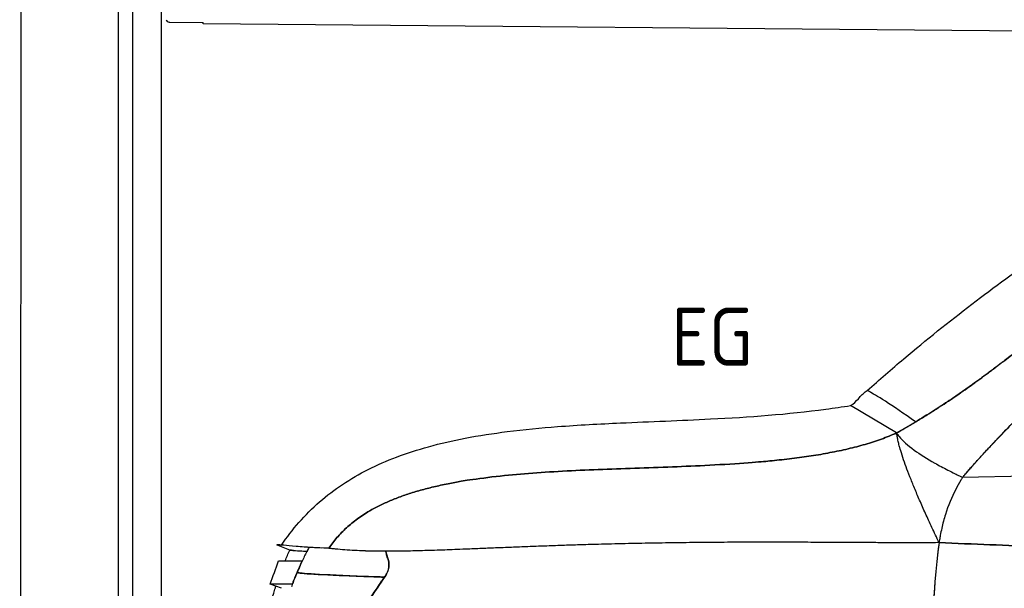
# Model space of a CAD drawing. Header units: millimetres. Extents: x -405 to 6780, y 0 to 7227.
# Tile 9 of 16: x 0 to 2033, y 3629 to 4803. Entities that reach past the tile are written whole.
import ezdxf

# ---------------------------------------------------------------- set-up
doc = ezdxf.new("R2010")
doc.units = ezdxf.units.MM
for name, color, linetype, lineweight in [('car', 10, 'Continuous', 25), ('Gebäude', 7, 'Continuous', 25), ('Plattform', 7, 'Continuous', 25), ('Ständer hinten', 7, 'Continuous', 25)]:
    doc.layers.add(name, color=color, linetype=linetype, lineweight=lineweight)
doc.styles.get("Standard").update_dxf_attribs({"font": 'ISOCP.SHX'})

# ---------------------------------------------------------------- blocks, each defined once
blk = doc.blocks.new('Plattform OG 6200 550')
at = {"layer": 'Plattform'}
for p, q in [((308.3, 4797.7), (309.7, 4797.7)), ((308.3, 4797.7), (378.8, 4797.1)), ((378.8, 4794.1), (378.8, 4797.1)), ((5443.7, 4749.9), (378.8, 4794.1))]:
    blk.add_line(p, q, dxfattribs=at)
blk.add_arc((308.4, 4803.7), 6, 189.0941, 269.5, dxfattribs=at)
blk = doc.blocks.new('Ständer hinten')
at = {"layer": 'Ständer hinten'}
for p, q in [((233, 5562), (233, 2548.6)), ((293, 2550), (293, 5562))]:
    blk.add_line(p, q, dxfattribs=at)
blk = doc.blocks.new('Gebäude_390_GT235')
at = {"layer": 'Gebäude'}
for p, q in [((3.1, 6650.5), (0, 0)), ((203.1, 6449.9), (203.1, 200))]:
    blk.add_line(p, q, dxfattribs=at)
blk = doc.blocks.new('Car_210')
at = {"layer": 'car'}
for p, q in [((1779.8, 3963.5), (1684.1, 4019.4)), ((1779.8, 3963.5), (1684.1, 4019.4)), ((3050.4, 3903.8), (1916.8, 3872.7)), ((2081.5, 3877.2), (1916.8, 3872.7)), ((568.3, 3717.7), (567.7, 3717.7)), ((568.1, 3717.7), (568.1, 3717.7)), ((568.1, 3717.7), (568.1, 3717.7)), ((605.5, 3716.3), (568.6, 3717.7)), ((607, 3716.3), (606.2, 3716.3)), ((608.6, 3716.2), (607.7, 3716.2)), ((554.5, 3690.1), (554.9, 3689.9)), ((544.4, 3665.7), (544.4, 3665.7)), ((512.5, 3632.9), (488.9, 3641.1)), ((534.2, 3641.4), (534.6, 3641.3))]:
    blk.add_line(p, q, dxfattribs=at)
for points, degree, knots in [([(1718.5, 4050.8), (1743.3, 4073.1), (1768.3, 4095.1), (1839.3, 4155.9), (1885.8, 4194), (1979, 4266.4), (2025.6, 4300.8), (2118.4, 4365.7), (2164.5, 4396.2), (2256.4, 4453.5), (2302.1, 4480.3), (2393.1, 4530.4), (2438.4, 4553.7), (2495.2, 4581), (2506.2, 4586.2), (2517.3, 4591.3)], 3, [0, 0, 0, 0, 10.000745, 10.000745, 28.029087, 28.029087, 45.39996, 45.39996, 61.987001, 61.987001, 77.873249, 77.873249, 93.144914, 93.144914, 96.792036, 96.792036, 96.792036, 96.792036]), ([(1916.8, 3872.7), (1985.9, 3959.1), (2236.5, 4202.8), (2357.8, 4333.6), (2619.6, 4491.4), (2945.2, 4575.1), (3122, 4597.4), (3548.8, 4591.7), (3851.9, 4483.1), (4169.9, 4354.7), (4382.6, 4084), (4437.2, 3997.3)], 4, [0, 0, 0, 0, 0, 0.218342, 0.304256, 0.388323, 0.481285, 0.576717, 0.671011, 0.769657, 1, 1, 1, 1, 1]), ([(1779.8, 3963.5), (1927.5, 4049.6), (1989.8, 4110.1), (2223.6, 4285.5), (2407.9, 4430.3), (2534.3, 4505.1), (2619.7, 4544.1), (2673.5, 4562.2), (2684.4, 4565.6)], 4, [0, 0, 0, 0, 0, 0.1645444, 0.2276337, 0.2904721, 0.3537602, 0.3692482, 0.3692482, 0.3692482, 0.3692482, 0.3692482]), ([(2570.6, 4520), (2549.2, 4509.6), (2490, 4478.4), (2393.1, 4418.6), (2229.6, 4290.2), (2008.3, 4124), (1937.9, 4059.4), (1818.5, 3986.6)], 4, [-0.3252889, -0.3252889, -0.3252889, -0.3252889, -0.3252889, -0.2904721, -0.2276337, -0.1645444, -0.0115677, -0.0115677, -0.0115677, -0.0115677, -0.0115677]), ([(1684.1, 4019.4), (1690.2, 4023.2), (1695.7, 4028.2), (1705.3, 4039.2), (1710.2, 4045.1), (1717, 4049.8), (1717.8, 4050.3), (1718.5, 4050.8)], 3, [0, 0, 0, 0, 2.168459, 2.168459, 4.394431, 4.394431, 4.667317, 4.667317, 4.667317, 4.667317]), ([(1818.5, 3986.6), (1794.4, 4003.9), (1772.8, 4018.1), (1740.1, 4038.5), (1728.6, 4045.2), (1721, 4049.4), (1719.8, 4050.1), (1718.8, 4050.7), (1718.6, 4050.8), (1718.5, 4050.8), (1718.5, 4050.8), (1718.5, 4050.8)], 3, [0, 0, 0, 0, 29.138736, 29.138736, 56.652867, 56.652867, 64.759262, 64.759262, 69.364427, 69.364427, 69.811859, 69.811859, 69.811859, 69.811859]), ([(1818.5, 3986.6), (1794.4, 4003.9), (1772.8, 4018.1), (1740.1, 4038.5), (1728.6, 4045.2), (1721, 4049.4), (1719.8, 4050.1), (1718.8, 4050.7), (1718.6, 4050.8), (1718.5, 4050.8), (1718.5, 4050.8), (1718.5, 4050.8)], 3, [0, 0, 0, 0, 29.138736, 29.138736, 56.652867, 56.652867, 64.759262, 64.759262, 69.364427, 69.364427, 69.811859, 69.811859, 69.811859, 69.811859]), ([(511.8, 3722), (522.6, 3738.4), (534.4, 3754.2), (560.4, 3784.3), (574.6, 3798.7), (604.5, 3825.1), (620.3, 3837.3), (653.6, 3859.8), (671.1, 3870.1), (708.1, 3889.2), (727.7, 3897.9), (769.2, 3914), (791.3, 3921.3), (838.4, 3934.7), (863.5, 3940.6), (917.7, 3951.5), (946.8, 3956.1), (1010.5, 3964.7), (1045.1, 3968.2), (1123, 3974.8), (1166.2, 3977.4), (1271.4, 3983), (1333.3, 3985.7), (1474.8, 3994), (1554.4, 4000.2), (1650.2, 4013.9), (1667.2, 4016.5), (1684.1, 4019.4)], 3, [0.270374, 0.270374, 0.270374, 0.270374, 6.155284, 6.155284, 12.192442, 12.192442, 18.148157, 18.148157, 24.229064, 24.229064, 30.638781, 30.638781, 37.58993, 37.58993, 45.327132, 45.327132, 54.16917, 54.16917, 64.606569, 64.606569, 77.605324, 77.605324, 96.200424, 96.200424, 120.109088, 120.109088, 125.250386, 125.250386, 125.250386, 125.250386]), ([(1779.8, 3963.5), (1780.1, 3963), (1780.4, 3962.6), (1780.7, 3962.1), (1781.9, 3960.3), (1783.3, 3958.4), (1784.8, 3956.4), (1791.9, 3947.7), (1802.5, 3938.3), (1816.6, 3928.3), (1828.4, 3919.9), (1842.6, 3911.1), (1859.3, 3901.8), (1867.7, 3897.2), (1876.6, 3892.4), (1886.2, 3887.6), (1891, 3885.2), (1896, 3882.7), (1901.1, 3880.2), (1904.1, 3878.7), (1907.2, 3877.2), (1910.3, 3875.7), (1912.2, 3874.8), (1914.2, 3873.9), (1916.2, 3873), (1916.4, 3872.9), (1916.6, 3872.8), (1916.8, 3872.7)], 3, [0, 0, 0, 0, 0.019238, 0.019238, 0.019238, 0.093637, 0.093637, 0.093637, 0.432419, 0.432419, 0.432419, 0.71621, 0.71621, 0.71621, 0.858105, 0.858105, 0.858105, 0.929052, 0.929052, 0.929052, 0.971227, 0.971227, 0.971227, 0.997103, 0.997103, 0.997103, 1, 1, 1, 1]), ([(1779.8, 3963.5), (1780.1, 3963), (1780.4, 3962.6), (1780.7, 3962.1), (1781.9, 3960.3), (1783.3, 3958.4), (1784.8, 3956.4), (1791.9, 3947.7), (1802.5, 3938.3), (1816.6, 3928.3), (1828.4, 3919.9), (1842.6, 3911.1), (1859.3, 3901.8), (1867.7, 3897.2), (1876.6, 3892.4), (1886.2, 3887.6), (1891, 3885.2), (1896, 3882.7), (1901.1, 3880.2), (1904.1, 3878.7), (1907.2, 3877.2), (1910.3, 3875.7), (1912.2, 3874.8), (1914.2, 3873.9), (1916.2, 3873), (1916.4, 3872.9), (1916.6, 3872.8), (1916.8, 3872.7)], 3, [0, 0, 0, 0, 0.019238, 0.019238, 0.019238, 0.093637, 0.093637, 0.093637, 0.432419, 0.432419, 0.432419, 0.71621, 0.71621, 0.71621, 0.858105, 0.858105, 0.858105, 0.929052, 0.929052, 0.929052, 0.971227, 0.971227, 0.971227, 0.997103, 0.997103, 0.997103, 1, 1, 1, 1]), ([(1916.8, 3872.7), (1915.6, 3870.7), (1914.4, 3868.8), (1913.2, 3866.9), (1909.5, 3860.7), (1906, 3854.4), (1902.7, 3848), (1894.3, 3831.6), (1887.4, 3814.2), (1881.8, 3795.8), (1879, 3786.6), (1876.5, 3777.2), (1874.4, 3767.5), (1873.4, 3762.6), (1872.4, 3757.7), (1871.6, 3752.8), (1871, 3749.6), (1870.5, 3746.4), (1870, 3743.2), (1869.7, 3741.4), (1869.5, 3739.5), (1869.2, 3737.7)], 3, [-1, -1, -1, -1, -0.950775, -0.950775, -0.950775, -0.794395, -0.794395, -0.794395, -0.397197, -0.397197, -0.397197, -0.198599, -0.198599, -0.198599, -0.099299, -0.099299, -0.099299, -0.035932, -0.035932, -0.035932, 0, 0, 0, 0]), ([(1916.8, 3872.7), (1915.6, 3870.7), (1914.4, 3868.8), (1913.2, 3866.9), (1909.5, 3860.7), (1906, 3854.4), (1902.7, 3848), (1894.3, 3831.6), (1887.4, 3814.2), (1881.8, 3795.8), (1879, 3786.6), (1876.5, 3777.2), (1874.4, 3767.5), (1873.4, 3762.6), (1872.4, 3757.7), (1871.6, 3752.8), (1871, 3749.6), (1870.5, 3746.4), (1870, 3743.2), (1869.7, 3741.4), (1869.5, 3739.5), (1869.2, 3737.7)], 3, [-1, -1, -1, -1, -0.950775, -0.950775, -0.950775, -0.794395, -0.794395, -0.794395, -0.397197, -0.397197, -0.397197, -0.198599, -0.198599, -0.198599, -0.099299, -0.099299, -0.099299, -0.035932, -0.035932, -0.035932, 0, 0, 0, 0]), ([(568.1, 3717.7), (567.3, 3717.8), (566.4, 3717.8), (565.5, 3717.9), (563.2, 3718), (560.9, 3718.2), (558.7, 3718.4), (552.6, 3718.9), (547, 3719.3), (541.9, 3719.7), (520.8, 3721.3), (508, 3722.3), (503.5, 3722.7), (499.4, 3723), (502.2, 3722.8), (511.8, 3722)], 3, [0.1179216, 0.1179216, 0.1179216, 0.1179216, 0.1268146, 0.1268146, 0.1268146, 0.1502758, 0.1502758, 0.1502758, 0.215896, 0.215896, 0.215896, 0.4856827, 0.4856827, 0.4856827, 0.7313924, 0.7313924, 0.7313924, 0.7313924]), ([(536.5, 3711.3), (530.4, 3711.7), (527.9, 3711.8), (528.9, 3711.8), (529.9, 3711.7), (535.1, 3711.4), (544.6, 3710.8), (549.3, 3710.6), (555.1, 3710.3), (561.9, 3709.9), (562.7, 3709.9), (563.5, 3709.9), (564.3, 3709.8)], 3, [0.3583652, 0.3583652, 0.3583652, 0.3583652, 0.5224753, 0.5224753, 0.5224753, 0.7022769, 0.7022769, 0.7022769, 0.7921777, 0.7921777, 0.7921777, 0.8022139, 0.8022139, 0.8022139, 0.8022139]), ([(528.7, 3711.8), (528.7, 3711.8), (530, 3711.7), (532.7, 3711.5), (537.9, 3711.2), (548.4, 3710.6), (564.3, 3709.8)], 3, [0.5, 0.5, 0.5, 0.5, 0.6013388, 0.6013388, 0.6013388, 0.8022165, 0.8022165, 0.8022165, 0.8022165]), ([(568.1, 3717.7), (566.8, 3715), (565.4, 3712.3), (564.1, 3709.5), (560.6, 3702.3), (557.2, 3695), (553.9, 3687.7), (552.3, 3684.1), (550.7, 3680.4), (549.1, 3676.8), (548, 3674.3), (546.9, 3671.7), (545.9, 3669.2), (545.4, 3668.1), (544.9, 3666.9), (544.4, 3665.7)], 3, [0.000002, 0.000002, 0.000002, 0.000002, 0.90798, 0.90798, 0.90798, 3.322405, 3.322405, 3.322405, 4.529618, 4.529618, 4.529618, 5.35443, 5.35443, 5.35443, 5.736831, 5.736831, 5.736831, 5.736831]), ([(566, 3713.4), (565.6, 3712.5), (565.1, 3711.6), (564.7, 3710.7), (564.6, 3710.6), (564.6, 3710.4), (564.5, 3710.3)], 3, [0.4808617, 0.4808617, 0.4808617, 0.4808617, 0.7800594, 0.7800594, 0.7800594, 0.8208745, 0.8208745, 0.8208745, 0.8208745]), ([(594.9, 3716.7), (589.6, 3716.9), (584.5, 3717.1), (579.7, 3717.3), (575.9, 3717.4), (572.3, 3717.5), (568.8, 3717.7), (568.7, 3717.7), (568.5, 3717.7), (568.3, 3717.7)], 3, [0.03781126, 0.03781126, 0.03781126, 0.03781126, 0.0815916, 0.0815916, 0.0815916, 0.11562532, 0.11562532, 0.11562532, 0.11735855, 0.11735855, 0.11735855, 0.11735855]), ([(609.3, 3716.2), (608.9, 3716.3), (608.7, 3716.2), (608.5, 3716.2), (608.1, 3716.2), (607.7, 3716.3), (607.3, 3716.3), (606.7, 3716.3), (606, 3716.3), (605.3, 3716.3), (603.2, 3716.4), (601.1, 3716.5), (599, 3716.6)], 3, [0, 0, 0, 0, 0.00218632, 0.00218632, 0.00218632, 0.00507382, 0.00507382, 0.00507382, 0.01029939, 0.01029939, 0.01029939, 0.0267702, 0.0267702, 0.0267702, 0.0267702]), ([(727, 3711), (724.3, 3711), (721.6, 3710.9), (718.9, 3710.9), (708.5, 3710.9), (698.3, 3711), (688.3, 3711.2), (674.3, 3711.5), (660.8, 3712), (647.6, 3712.8), (641, 3713.2), (634.6, 3713.7), (628.2, 3714.3), (625, 3714.5), (621.8, 3714.8), (618.7, 3715.2), (617.3, 3715.3), (615.9, 3715.4), (614.4, 3715.6), (613.7, 3715.7), (612.9, 3715.8), (612.2, 3715.8), (611.6, 3715.9), (610.9, 3716), (610.3, 3716.1), (609.9, 3716.2), (609.6, 3716.2), (609.3, 3716.2)], 3, [0.862795, 0.862795, 0.862795, 0.862795, 0.8714971, 0.8714971, 0.8714971, 0.9052532, 0.9052532, 0.9052532, 0.9526266, 0.9526266, 0.9526266, 0.9763133, 0.9763133, 0.9763133, 0.9881567, 0.9881567, 0.9881567, 0.9935293, 0.9935293, 0.9935293, 0.9964234, 0.9964234, 0.9964234, 0.9987317, 0.9987317, 0.9987317, 1, 1, 1, 1]), ([(731.9, 3694.4), (730.8, 3697.6), (729.8, 3700.8), (728.9, 3704), (728.3, 3706.1), (727.7, 3708.3), (727.2, 3710.4), (727.1, 3710.6), (727.1, 3710.8), (727, 3711)], 3, [0.052253, 0.052253, 0.052253, 0.052253, 1.131177, 1.131177, 1.131177, 1.85004, 1.85004, 1.85004, 1.912988, 1.912988, 1.912988, 1.912988]), ([(505.9, 3689.4), (505.9, 3689.4), (505.9, 3689.4), (505.9, 3689.4), (506.1, 3689.4), (509.5, 3689.4), (516.3, 3689.5), (520.3, 3689.6), (525.4, 3689.7), (531.8, 3689.8), (535, 3689.8), (538.5, 3689.8), (542.2, 3689.9), (544.1, 3689.9), (546.1, 3689.9), (548.1, 3690), (549.4, 3690), (550.8, 3690), (552.1, 3690.1), (552.9, 3690.1), (553.7, 3690.1), (554.5, 3690.1)], 3, [48.487688, 48.487688, 48.487688, 48.487688, 49.070691, 49.070691, 49.070691, 70.913547, 70.913547, 70.913547, 83.918584, 83.918584, 83.918584, 90.421103, 90.421103, 90.421103, 93.672363, 93.672363, 93.672363, 95.74962, 95.74962, 95.74962, 96.923622, 96.923622, 96.923622, 96.923622]), ([(554.5, 3690.1), (553.5, 3687.9), (552.4, 3685.5), (551.3, 3683.2), (549.9, 3679.9), (548.5, 3676.8), (547.2, 3673.6), (544.8, 3668), (542.4, 3662.3), (540.2, 3656.7), (539, 3653.7), (537.7, 3650.6), (536.5, 3647.6), (535.7, 3645.5), (535, 3643.4), (534.2, 3641.4)], 3, [0.054936, 0.054936, 0.054936, 0.054936, 0.817624, 0.817624, 0.817624, 1.846346, 1.846346, 1.846346, 3.644153, 3.644153, 3.644153, 4.611403, 4.611403, 4.611403, 5.269288, 5.269288, 5.269288, 5.269288]), ([(731.9, 3694.4), (733, 3691), (733.7, 3687.5), (733.8, 3680), (733.3, 3676.2), (730.7, 3667.2), (728.1, 3662.2), (725, 3657.6)], 3, [-4.065751, -4.065751, -4.065751, -4.065751, -2.910034, -2.910034, -1.741863, -1.741863, -0.07364, -0.07364, -0.07364, -0.07364]), ([(725, 3657.6), (725.8, 3658.7), (726.5, 3659.9), (727.2, 3661.1), (728, 3662.4), (728.8, 3663.8), (729.5, 3665.2), (731.4, 3669.2), (732.8, 3673.4), (733.4, 3677.6), (733.9, 3681.2), (733.9, 3684.9), (733.3, 3688.4), (733, 3690.4), (732.5, 3692.5), (731.9, 3694.4)], 3, [0.07364, 0.07364, 0.07364, 0.07364, 0.484476, 0.484476, 0.484476, 0.95791, 0.95791, 0.95791, 2.272213, 2.272213, 2.272213, 3.39512, 3.39512, 3.39512, 4.065751, 4.065751, 4.065751, 4.065751]), ([(541.8, 3659.5), (541.2, 3658), (540.6, 3656.6), (540, 3655.1), (539.8, 3654.4), (539.5, 3653.8), (539.2, 3653.1)], 3, [6.4136414, 6.4136414, 6.4136414, 6.4136414, 6.8961013, 6.8961013, 6.8961013, 7.1142443, 7.1142443, 7.1142443, 7.1142443]), ([(543.9, 3664.5), (543.3, 3663), (542.6, 3661.4), (541.9, 3659.7), (541.4, 3658.5), (540.9, 3657.3), (540.4, 3656.1)], 3, [-0.98308754, -0.98308754, -0.98308754, -0.98308754, -0.92739123, -0.92739123, -0.92739123, -0.88987045, -0.88987045, -0.88987045, -0.88987045]), ([(544.4, 3665.7), (544.5, 3665.7), (544.5, 3665.7), (544.5, 3665.7), (544.6, 3665.6), (544.8, 3665.5), (545, 3665.5), (546, 3665.2), (547.8, 3664.9), (550.5, 3664.6), (559.5, 3663.6), (578.6, 3662.6), (607.7, 3661.4), (622.3, 3660.8), (639.3, 3660.2), (658.8, 3659.6), (668.6, 3659.3), (679, 3659), (690, 3658.6), (695.6, 3658.5), (701.2, 3658.3), (707, 3658.1), (710, 3658), (712.9, 3658), (715.9, 3657.9), (717.6, 3657.8), (719.4, 3657.8), (721.2, 3657.7), (722.4, 3657.7), (723.7, 3657.7), (725, 3657.6)], 3, [-1, -1, -1, -1, -0.988741, -0.988741, -0.988741, -0.958499, -0.958499, -0.958499, -0.835655, -0.835655, -0.835655, -0.417827, -0.417827, -0.417827, -0.208914, -0.208914, -0.208914, -0.104457, -0.104457, -0.104457, -0.052228, -0.052228, -0.052228, -0.026114, -0.026114, -0.026114, -0.010808, -0.010808, -0.010808, 0, 0, 0, 0]), ([(725, 3657.6), (723.3, 3657.7), (721.5, 3657.7), (719.8, 3657.8), (717.2, 3657.8), (714.6, 3657.9), (712, 3658), (702.6, 3658.2), (693.6, 3658.5), (685.1, 3658.8), (639.5, 3660.1), (604.9, 3661.4), (581.5, 3662.6), (569.7, 3663.1), (560.8, 3663.7), (554.6, 3664.2), (551.5, 3664.5), (549.1, 3664.7), (547.4, 3665), (546.6, 3665.1), (545.9, 3665.2), (545.4, 3665.4), (545.1, 3665.4), (544.9, 3665.5), (544.8, 3665.5), (544.6, 3665.6), (544.5, 3665.6), (544.5, 3665.7), (544.4, 3665.7), (544.4, 3665.7), (544.4, 3665.7)], 3, [0, 0, 0, 0, 0.014709, 0.014709, 0.014709, 0.037643, 0.037643, 0.037643, 0.120309, 0.120309, 0.120309, 0.560155, 0.560155, 0.560155, 0.780077, 0.780077, 0.780077, 0.890039, 0.890039, 0.890039, 0.945019, 0.945019, 0.945019, 0.97251, 0.97251, 0.97251, 0.991859, 0.991859, 0.991859, 1, 1, 1, 1]), ([(534.2, 3641.4), (533.5, 3641.4), (532.8, 3641.5), (532, 3641.5), (530.2, 3641.5), (528.5, 3641.5), (526.8, 3641.5), (522.1, 3641.5), (517.9, 3641.5), (514.1, 3641.4), (504.1, 3641.3), (497.2, 3641.2), (493.2, 3641.1), (490.9, 3641.1), (489.5, 3641.1), (489.1, 3641.1), (489, 3641.1), (488.9, 3641.1), (488.9, 3641.1)], 3, [0.050959, 0.050959, 0.050959, 0.050959, 1.195939, 1.195939, 1.195939, 4.060389, 4.060389, 4.060389, 12.010465, 12.010465, 12.010465, 32.998618, 32.998618, 32.998618, 45.038485, 45.038485, 45.038485, 48.00849, 48.00849, 48.00849, 48.00849]), ([(536.9, 3647.3), (536.7, 3646.6), (536.4, 3645.8), (536.1, 3645.1), (535, 3642.2), (533.8, 3639.2), (532.7, 3636.1)], 3, [-0.80659081, -0.80659081, -0.80659081, -0.80659081, -0.78761847, -0.78761847, -0.78761847, -0.70924041, -0.70924041, -0.70924041, -0.70924041]), ([(671.3, 3574.5), (678.9, 3587.2), (686.6, 3599.7), (694.6, 3612.1), (699.5, 3619.8), (704.5, 3627.4), (709.5, 3635), (712.4, 3639.2), (715.3, 3643.5), (718.2, 3647.8), (719.9, 3650.3), (721.6, 3652.7), (723.3, 3655.2), (723.9, 3656), (724.4, 3656.8), (725, 3657.6)], 3, [0.058026, 0.058026, 0.058026, 0.058026, 4.517153, 4.517153, 4.517153, 7.270372, 7.270372, 7.270372, 8.823454, 8.823454, 8.823454, 9.729867, 9.729867, 9.729867, 10.023592, 10.023592, 10.023592, 10.023592]), ([(482.2, 3567.8), (486.9, 3588.9), (492.4, 3609.9), (499.4, 3632.8), (500.1, 3634.9), (500.7, 3637)], 3, [20.638126, 20.638126, 20.638126, 20.638126, 27.135521, 27.135521, 27.801605, 27.801605, 27.801605, 27.801605])]:
    blk.add_open_spline(points, degree=degree, knots=knots, dxfattribs=at)
for points, degree in [([(2055.3, 4023.1), (2014, 3980.7), (1974.1, 3939), (1939.5, 3901), (1916.8, 3872.7)], 4), ([(1779.8, 3963.5), (1790.2, 3969.6), (1800, 3975.4), (1809.5, 3981.1), (1818.5, 3986.6)], 4), ([(1779.8, 3963.5), (1514.4, 3841.3), (988.4, 3918.7), (714.1, 3873.9), (609.3, 3716.2)], 4), ([(609.3, 3716.2), (714.1, 3873.9), (988.4, 3918.7), (1514.4, 3841.3), (1779.8, 3963.5)], 4), ([(1869.2, 3737.7), (1787.3, 3905.9), (1779.8, 3963.5)], 2), ([(528.7, 3711.8), (519.7, 3715.5), (510.7, 3719.1), (501.7, 3722.8)], 3), ([(1869.2, 3737.7), (1615.1, 3733.4), (1211.4, 3745.1), (929.6, 3712.3), (727, 3711)], 4), ([(1869.2, 3737.7), (1615.1, 3733.4), (1211.4, 3745.1), (929.6, 3712.3), (727, 3711)], 4), ([(1869.2, 3737.7), (1844.1, 3539), (1848.9, 3193.7), (1902.6, 2983.4)], 3), ([(1869.2, 3737.7), (1852.5, 3605.2), (1849, 3407.5), (1864.5, 3228.1)], 3), ([(1869.2, 3737.7), (2570.5, 3715), (3023.1, 3687.9)], 2), ([(3023.1, 3687.9), (2570.5, 3715), (1869.2, 3737.7)], 2), ([(519.4, 3689.6), (522.4, 3697), (525.5, 3704.4), (528.7, 3711.8)], 3), ([(568.1, 3717.7), (568.1, 3717.7), (568.1, 3717.6), (568.1, 3717.6)], 3), ([(568.3, 3717.7), (568.2, 3717.7), (568.2, 3717.7), (568.1, 3717.7)], 3), ([(613, 3715.8), (612.6, 3715.8), (612.1, 3715.9), (611.7, 3715.9), (611.3, 3716)], 4), ([(616.5, 3715.4), (616.2, 3715.4), (616, 3715.4), (615.7, 3715.5), (615.4, 3715.5)], 4), ([(725.4, 3711), (713.9, 3710.9), (702.6, 3710.9), (691.6, 3711.1), (680.8, 3711.4)], 4), ([(727, 3711), (728.5, 3705.4), (730.1, 3699.9), (731.9, 3694.4)], 3), ([(488.9, 3641.1), (494.5, 3657.2), (500.1, 3673.3), (505.9, 3689.4)], 3), ([(544.3, 3665.6), (544, 3664.7), (543.6, 3663.8), (543.2, 3662.8)], 3), ([(545.5, 3668.3), (545.1, 3667.5), (544.8, 3666.7), (544.4, 3665.8)], 3), ([(536.9, 3647.1), (536.1, 3645.1), (535.3, 3643.1), (534.5, 3641)], 3), ([(725, 3657.6), (706.1, 3630.3), (688.2, 3602.9), (671.3, 3574.5)], 3)]:
    blk.add_open_spline(points, degree=degree, dxfattribs=at)

msp = doc.modelspace()

# ---------------------------------------------------------------- block references
at = {"layer": 'car', "rotation": 359.555457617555}
msp.add_blockref('Car_210', (0, 0), dxfattribs=at)
at = {"layer": 'Gebäude'}
msp.add_blockref('Gebäude_390_GT235', (0, 0), dxfattribs=at)
at = {"layer": 'Plattform'}
msp.add_blockref('Plattform OG 6200 550', (0, 0), dxfattribs=at)
at = {"layer": 'Ständer hinten'}
msp.add_blockref('Ständer hinten', (0, 0), dxfattribs=at)

# ---------------------------------------------------------------- texts
msp.add_text('EG', height=120).set_placement((1345.18, 4088.12))

doc.saveas('drawing.dxf')
